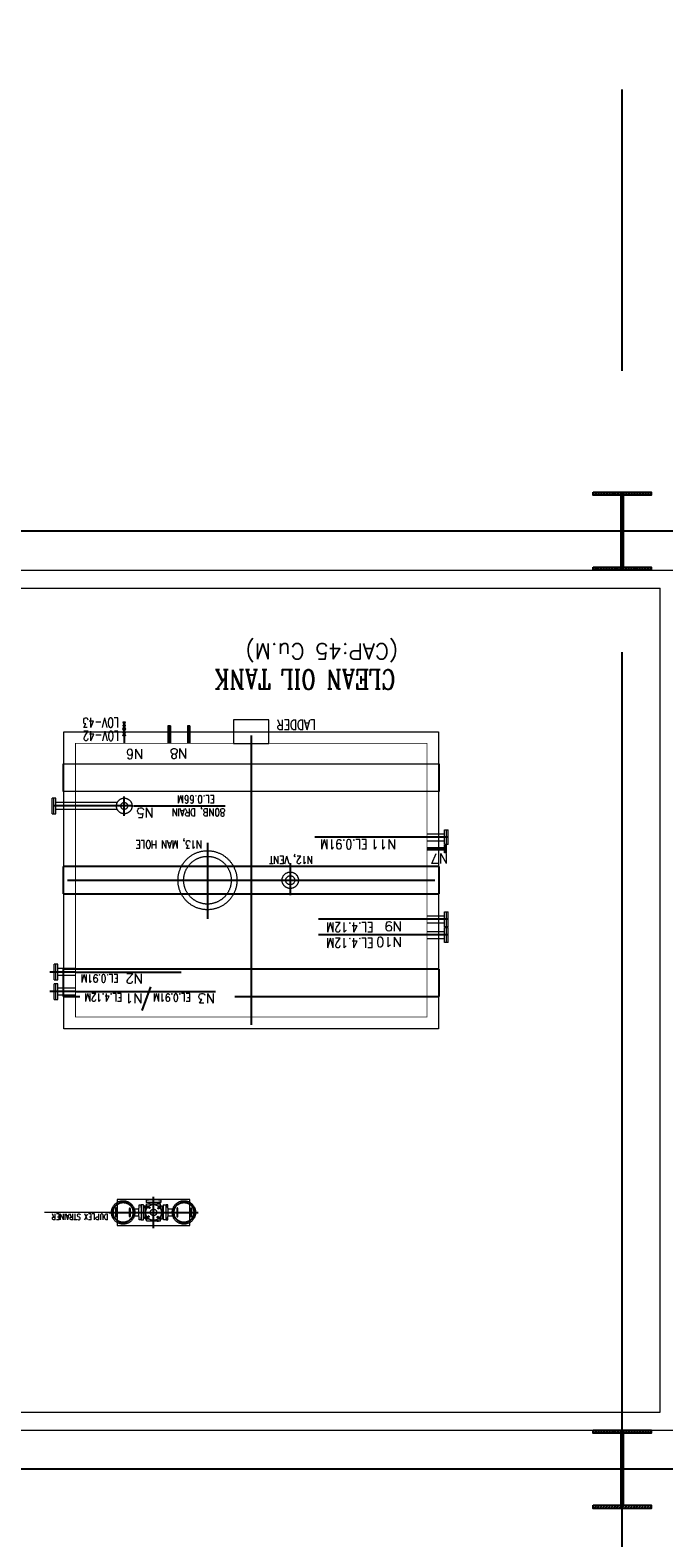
# Model space of a CAD drawing. Header units: inches. Extents: x 0 to 1544102, y -303681 to 23144100.
# Tile 19 of 256: x 28369 to 29383, y -137445 to -135034. Entities that reach past the tile are written whole.
import ezdxf

# ---------------------------------------------------------------- set-up
doc = ezdxf.new("R2010")
doc.units = ezdxf.units.IN
doc.header["$LTSCALE"] = 1800
doc.header["$MEASUREMENT"] = 0
for name, pattern in [('CENTER', [2, 1.25, -0.25, 0.25, -0.25]), ('CENTER2', [1.125, 0.75, -0.125, 0.125, -0.125]), ('HIDDEN', [0.375, 0.25, -0.125])]:
    doc.linetypes.add(name, pattern=pattern)
doc.layers.get('0').update_dxf_attribs({"color": 253, "lineweight": 9})
for name, color, linetype in [('CEN', 2, 'CENTER'), ('COL', 1, 'Continuous'), ('DIM', 4, 'Continuous'), ('GRID', 251, 'CENTER'), ('TEXT', 3, 'Continuous')]:
    doc.layers.add(name, color=color, linetype=linetype)
doc.layers.add('CONCRETE', color=145, linetype='Continuous', lineweight=15)
doc.layers.add('EQUIP', color=8, linetype='HIDDEN', lineweight=9)
doc.styles.add('COMPLEX', font='complex')
doc.styles.add('ROMANS', font='romans.shx')

msp = doc.modelspace()

# ---------------------------------------------------------------- hatches: boundary and pattern name
at = {"layer": 'COL'}
h = msp.add_hatch(dxfattribs=at)
h.set_pattern_fill('ANSI31', color=8, scale=25, angle=180, style=0)
h.set_pattern_definition([(225, (-40684.5007, -150234.3734), (2.20970869, -2.20970869), [])])
h.paths.add_polyline_path([(29362.33, -135772.43), (29316.08, -135772.43), (29316.08, -135777.43), (29317.83, -135777.43), (29362.33, -135777.43)])
h.paths.add_polyline_path([(29316.08, -135772.43), (29269.83, -135772.43), (29269.83, -135777.43), (29316.08, -135777.43)])
h.paths.add_polyline_path([(29317.83, -135777.43), (29316.08, -135777.43), (29316.08, -135834.93), (29317.83, -135834.93)])
h.paths.add_polyline_path([(29316.08, -135777.43), (29314.33, -135777.43), (29314.33, -135834.93), (29316.08, -135834.93)])
h.paths.add_polyline_path([(29317.83, -135834.93), (29316.08, -135834.93), (29316.08, -135892.43), (29317.83, -135892.43)])
h.paths.add_polyline_path([(29316.08, -135834.93), (29314.33, -135834.93), (29314.33, -135892.43), (29316.08, -135892.43)])
h.paths.add_polyline_path([(29362.33, -135892.43), (29316.08, -135892.43), (29316.08, -135897.43), (29362.33, -135897.43)])
h.paths.add_polyline_path([(29316.08, -135892.43), (29314.33, -135892.43), (29269.83, -135892.43), (29269.83, -135897.43), (29316.08, -135897.43)])
h = msp.add_hatch(dxfattribs=at)
h.set_pattern_fill('ANSI31', color=8, scale=25, angle=180, style=0)
h.set_pattern_definition([(225, (-40684.5007, -151734.3734), (2.20970869, -2.20970869), [])])
h.paths.add_polyline_path([(29362.33, -137272.43), (29316.08, -137272.43), (29316.08, -137277.43), (29317.83, -137277.43), (29362.33, -137277.43)])
h.paths.add_polyline_path([(29316.08, -137272.43), (29269.83, -137272.43), (29269.83, -137277.43), (29316.08, -137277.43)])
h.paths.add_polyline_path([(29317.83, -137277.43), (29316.08, -137277.43), (29316.08, -137334.93), (29317.83, -137334.93)])
h.paths.add_polyline_path([(29316.08, -137277.43), (29314.33, -137277.43), (29314.33, -137334.93), (29316.08, -137334.93)])
h.paths.add_polyline_path([(29317.83, -137334.93), (29316.08, -137334.93), (29316.08, -137392.43), (29317.83, -137392.43)])
h.paths.add_polyline_path([(29316.08, -137334.93), (29314.33, -137334.93), (29314.33, -137392.43), (29316.08, -137392.43)])
h.paths.add_polyline_path([(29362.33, -137392.43), (29316.08, -137392.43), (29316.08, -137397.43), (29362.33, -137397.43)])
h.paths.add_polyline_path([(29316.08, -137392.43), (29314.33, -137392.43), (29269.83, -137392.43), (29269.83, -137397.43), (29316.08, -137397.43)])

# ---------------------------------------------------------------- linework, layer by layer
at = {"color": 8, "ltscale": 200}
msp.add_line((28494.52, -136924.25), (28391.68, -136924.25), dxfattribs=at)
at = {"color": 8, "linetype": 'HIDDEN', "ltscale": 2}
msp.add_lwpolyline([(29023.33, -136250.93), (28421.33, -136250.93), (28421.33, -136207.18), (29023.33, -136207.18)], close=True, dxfattribs=at)
at = {"layer": 'CEN', "color": 8}
for p, q in [((29316.08, -135772.43), (29316.08, -135897.43)), ((29340.02, -135834.93), (29292.13, -135834.93)), ((28591.08, -136146.17), (28591.08, -136174.31)), ((28622.33, -136146.17), (28622.33, -136174.31)), ((28722.33, -136161.81), (28722.33, -136624.31)), ((29037.81, -136324.31), (28999.08, -136324.31)), ((28652.33, -136333.24), (28652.33, -136454.87)), ((29031.72, -136343.06), (29003.58, -136343.06)), ((28784.83, -136365.53), (28784.83, -136417.1)), ((28428.58, -136393.06), (29016.08, -136393.06)), ((29037.81, -136455.56), (28999.08, -136455.56)), ((29037.81, -136480.56), (28999.08, -136480.56)), ((28559.42, -136932.07), (28557.21, -136929.85)), ((28557.21, -136932.07), (28559.42, -136929.85)), ((28558.26, -136917.59), (28560.47, -136915.38)), ((28558.26, -136915.38), (28560.47, -136917.59)), ((28572.73, -136916.43), (28574.95, -136918.64)), ((28574.95, -136916.43), (28572.73, -136918.64)), ((28573.9, -136930.9), (28571.68, -136933.11)), ((28573.9, -136933.11), (28571.68, -136930.9)), ((29316.08, -137272.43), (29316.08, -137397.43)), ((29340.02, -137334.93), (29292.13, -137334.93))]:
    msp.add_line(p, q, dxfattribs=at)
at = {"layer": 'CEN', "color": 8, "linetype": 'CENTER2'}
for p, q in [((28531.45, -136274.31), (28406.18, -136274.31)), ((28566.08, -136949.25), (28566.08, -136899.25)), ((28566.08, -136900.25), (28566.08, -136899.73)), ((28494.52, -136924.25), (28637.64, -136924.25))]:
    msp.add_line(p, q, dxfattribs=at)
at = {"layer": 'CEN', "color": 8, "linetype": 'CENTER2', "ltscale": 200}
msp.add_line((28519.2, -136290.15), (28519.2, -136259.04), dxfattribs=at)
at = {"layer": 'CEN', "color": 8, "linetype": 'Continuous'}
msp.add_line((28533.87, -136274.31), (28680.73, -136274.31), dxfattribs=at)
at = {"layer": 'CEN', "color": 8, "linetype": 'Continuous', "ltscale": 200}
for p, q in [((28999.08, -136324.31), (28824.03, -136324.31)), ((28999.08, -136455.56), (28830.01, -136455.56)), ((28999.08, -136480.56), (28830.01, -136480.56)), ((28441.14, -136539.93), (28610.2, -136539.93)), ((28441.14, -136571.18), (28665.02, -136571.18))]:
    msp.add_line(p, q, dxfattribs=at)
at = {"layer": 'CEN', "color": 8, "ltscale": 0.5}
for p, q in [((28441.14, -136539.93), (28400.17, -136539.93)), ((28441.14, -136571.18), (28400.17, -136571.18))]:
    msp.add_line(p, q, dxfattribs=at)
at = {"layer": 'CEN', "color": 8, "linetype": 'CENTER', "ltscale": 10}
msp.add_line((56422.41, -137334.94), (24413.08, -137334.94), dxfattribs=at)
at = {"layer": 'CEN', "color": 8, "linetype": 'HIDDEN', "ltscale": 2}
msp.add_lwpolyline([(29023.33, -136371.18), (28421.33, -136371.18), (28421.33, -136414.93), (29023.33, -136414.93)], close=True, dxfattribs=at)
msp.add_lwpolyline([(28696.4, -136578.93), (29023.33, -136578.93), (29023.33, -136535.18), (28421.33, -136535.18), (28421.33, -136578.93), (28447.97, -136578.93)], dxfattribs=at)
at = {"layer": 'CEN', "color": 8, "ltscale": 0.25}
for centre in [(28517.45, -136924.25), (28614.7, -136924.25)]:
    msp.add_circle(centre, 16.21, dxfattribs=at)
at = {"layer": 'COL', "color": 8}
for points in [[(29269.83, -135772.43), (29362.33, -135772.43), (29362.33, -135777.43), (29269.83, -135777.43)], [(29314.33, -135777.43), (29317.83, -135777.43), (29317.83, -135892.43), (29314.33, -135892.43)], [(29269.83, -135892.43), (29362.33, -135892.43), (29362.33, -135897.43), (29269.83, -135897.43)], [(29269.83, -137272.43), (29362.33, -137272.43), (29362.33, -137277.43), (29269.83, -137277.43)], [(29314.33, -137277.43), (29317.83, -137277.43), (29317.83, -137392.43), (29314.33, -137392.43)], [(29269.83, -137392.43), (29362.33, -137392.43), (29362.33, -137397.43), (29269.83, -137397.43)]]:
    msp.add_lwpolyline(points, close=True, dxfattribs=at)
at = {"layer": 'CONCRETE', "color": 8}
for p, q in [((26601.7, -135897.43), (29405.45, -135897.43)), ((26630.45, -135926.18), (29376.7, -135926.18)), ((29376.7, -137243.68), (29376.7, -135926.18)), ((26630.45, -137243.68), (29376.7, -137243.68)), ((26601.7, -137272.43), (29405.45, -137272.43))]:
    msp.add_line(p, q, dxfattribs=at)
msp.add_lwpolyline([(28422.33, -136155.56), (29022.33, -136155.56), (29022.33, -136630.56), (28422.33, -136630.56)], close=True, dxfattribs=at)
at = {"layer": 'CONCRETE', "color": 8, "ltscale": 200}
msp.add_lwpolyline([(28624.33, -136903.5), (28507.83, -136903.5), (28507.83, -136945), (28624.33, -136945)], close=True, dxfattribs=at)
at = {"layer": 'DIM', "color": 8, "ltscale": 200}
msp.add_line((28519.2, -136140.38), (28519.2, -136174.31), dxfattribs=at)
at = {"layer": 'EQUIP', "color": 8}
for p, q in [((28517.08, -136151.3), (28521.33, -136140.38)), ((28517.08, -136140.38), (28521.33, -136151.3)), ((28521.33, -136140.38), (28517.08, -136140.38)), ((28521.33, -136151.3), (28517.08, -136151.3)), ((28521.33, -136151.3), (28517.08, -136151.3)), ((28517.08, -136151.3), (28521.33, -136162.22)), ((28517.08, -136162.22), (28521.33, -136151.3)), ((28589.02, -136146.17), (28589.02, -136174.31)), ((28593.14, -136146.17), (28589.02, -136146.17)), ((28593.14, -136146.17), (28593.14, -136174.31)), ((28620.27, -136146.17), (28620.27, -136174.31)), ((28624.39, -136146.17), (28620.27, -136146.17)), ((28624.39, -136146.17), (28624.39, -136174.31)), ((28521.33, -136162.22), (28517.08, -136162.22)), ((28409.75, -136261.81), (28403.66, -136261.81)), ((28507.76, -136268.75), (28409.75, -136268.75)), ((28507.76, -136268.75), (28476.91, -136268.75)), ((28403.66, -136286.81), (28409.75, -136286.81)), ((28422.53, -136279.86), (28409.86, -136279.86)), ((28507.76, -136279.86), (28419.2, -136279.86)), ((29003.52, -136318.75), (29031.72, -136318.75)), ((29031.72, -136312.43), (29037.81, -136312.43)), ((29031.72, -136336.18), (29031.72, -136312.43)), ((29034.77, -136336.18), (29034.77, -136312.43)), ((29037.81, -136336.18), (29037.81, -136312.43)), ((29003.52, -136329.87), (29031.72, -136329.87)), ((29031.72, -136341), (29003.58, -136341)), ((29031.72, -136345.12), (29003.58, -136345.12)), ((29037.81, -136336.18), (29031.72, -136336.18)), ((29031.72, -136337.12), (29034.77, -136337.12)), ((29031.72, -136349), (29031.72, -136337.12)), ((29034.77, -136349), (29031.72, -136349)), ((29033.24, -136349), (29033.24, -136337.12)), ((29034.77, -136349), (29034.77, -136337.12)), ((29031.72, -136443.68), (29037.81, -136443.68)), ((29031.72, -136467.43), (29031.72, -136443.68)), ((29034.77, -136467.43), (29034.77, -136443.68)), ((29037.81, -136467.43), (29037.81, -136443.68)), ((29003.52, -136450), (29031.72, -136450)), ((29003.52, -136461.12), (29031.72, -136461.12)), ((29037.81, -136467.43), (29031.72, -136467.43)), ((29031.72, -136468.68), (29037.81, -136468.68)), ((29031.72, -136492.43), (29031.72, -136468.68)), ((29034.77, -136492.43), (29034.77, -136468.68)), ((29037.81, -136492.43), (29037.81, -136468.68)), ((29003.52, -136475), (29031.72, -136475)), ((29003.52, -136486.12), (29031.72, -136486.12)), ((29037.81, -136492.43), (29031.72, -136492.43)), ((28406.84, -136552.43), (28406.84, -136527.43)), ((28412.94, -136527.43), (28406.84, -136527.43)), ((28409.89, -136552.43), (28409.89, -136527.43)), ((28412.94, -136552.43), (28412.94, -136527.43)), ((28441.14, -136534.37), (28412.94, -136534.37)), ((28406.84, -136552.43), (28412.94, -136552.43)), ((28406.84, -136583.68), (28406.84, -136558.68)), ((28412.94, -136558.68), (28406.84, -136558.68)), ((28409.89, -136583.68), (28409.89, -136558.68)), ((28441.14, -136545.5), (28412.94, -136545.5)), ((28412.94, -136583.68), (28412.94, -136558.68)), ((28441.14, -136565.62), (28412.94, -136565.62)), ((28406.84, -136583.68), (28412.94, -136583.68)), ((28441.14, -136576.75), (28412.94, -136576.75)), ((28558.14, -136904.37), (28554.14, -136904.37)), ((28554.14, -136904.37), (28554.14, -136907.75)), ((28574.02, -136904), (28558.14, -136904)), ((28558.14, -136904), (28558.14, -136904.37)), ((28574.02, -136904.37), (28574.02, -136904)), ((28578.02, -136904.37), (28574.02, -136904.37)), ((28578.02, -136907.75), (28578.02, -136904.37)), ((28535.36, -136918.69), (28542.45, -136918.69)), ((28535.36, -136929.8), (28542.45, -136929.8)), ((28546.45, -136916.31), (28546.2, -136916.31)), ((28546.2, -136916.31), (28546.2, -136932.18)), ((28549.95, -136912.31), (28546.45, -136912.31)), ((28546.45, -136912.31), (28546.45, -136916.31)), ((28549.95, -136936.18), (28549.95, -136912.31)), ((28549.95, -136913.16), (28550.76, -136913.16)), ((28549.95, -136914.66), (28550.76, -136914.66)), ((28550.92, -136916.31), (28552.05, -136916.31)), ((28552.05, -136915.09), (28552.55, -136915.09)), ((28552.05, -136916.23), (28552.55, -136916.23)), ((28552.55, -136913.84), (28558.92, -136913.84)), ((28552.55, -136934.65), (28552.55, -136913.84)), ((28554.14, -136907.75), (28578.02, -136907.75)), ((28555.02, -136910.69), (28577.13, -136910.69)), ((28555.02, -136918.14), (28555.02, -136910.69)), ((28555.38, -136908.55), (28555.38, -136907.75)), ((28556.88, -136908.55), (28556.88, -136907.75)), ((28557.44, -136908.15), (28557.64, -136908.15)), ((28557.44, -136908.15), (28557.64, -136908.15)), ((28558.8, -136910.19), (28558.8, -136910.69)), ((28559.04, -136910.19), (28559.04, -136909.55)), ((28559.93, -136910.19), (28559.93, -136910.69)), ((28573.12, -136910.19), (28573.12, -136909.55)), ((28573.24, -136913.84), (28579.6, -136913.84)), ((28573.27, -136910.19), (28573.27, -136910.69)), ((28574.41, -136910.19), (28574.41, -136910.69)), ((28574.71, -136908.15), (28574.52, -136908.15)), ((28575.28, -136908.55), (28575.28, -136907.75)), ((28576.77, -136908.55), (28576.77, -136907.75)), ((28577.13, -136918.14), (28577.13, -136910.69)), ((28579.6, -136934.65), (28579.6, -136913.84)), ((28580.11, -136915.09), (28579.6, -136915.09)), ((28580.11, -136916.23), (28579.6, -136916.23)), ((28581.24, -136916.31), (28580.11, -136916.31)), ((28582.2, -136913.16), (28581.4, -136913.16)), ((28582.2, -136914.66), (28581.4, -136914.66)), ((28582.2, -136936.18), (28582.2, -136912.31)), ((28582.2, -136912.31), (28585.7, -136912.31)), ((28585.7, -136912.31), (28585.7, -136916.31)), ((28585.7, -136916.31), (28585.95, -136916.31)), ((28585.95, -136916.31), (28585.95, -136932.18)), ((28589.7, -136918.69), (28596.8, -136918.69)), ((28589.7, -136929.8), (28596.8, -136929.8)), ((28546.2, -136932.18), (28546.45, -136932.18)), ((28546.45, -136932.18), (28546.45, -136936.18)), ((28546.45, -136936.18), (28549.95, -136936.18)), ((28550.92, -136932.18), (28552.05, -136932.18)), ((28552.05, -136932.26), (28552.55, -136932.26)), ((28552.05, -136933.4), (28552.55, -136933.4)), ((28552.55, -136934.65), (28558.92, -136934.65)), ((28555.02, -136937.8), (28555.02, -136930.35)), ((28555.02, -136937.8), (28577.13, -136937.8)), ((28558.8, -136938.3), (28558.8, -136937.8)), ((28559.93, -136938.3), (28559.93, -136937.8)), ((28572.22, -136938.3), (28572.22, -136937.8)), ((28573.24, -136934.65), (28579.6, -136934.65)), ((28573.36, -136938.3), (28573.36, -136937.8)), ((28577.13, -136937.8), (28577.13, -136930.35)), ((28580.11, -136932.26), (28579.6, -136932.26)), ((28580.11, -136933.4), (28579.6, -136933.4)), ((28581.24, -136932.18), (28580.11, -136932.18)), ((28585.7, -136936.18), (28582.2, -136936.18)), ((28585.95, -136932.18), (28585.7, -136932.18)), ((28585.7, -136932.18), (28585.7, -136936.18))]:
    msp.add_line(p, q, dxfattribs=at)
at = {"layer": 'EQUIP', "color": 8, "ltscale": 1.25}
for p, q in [((28403.66, -136286.81), (28403.66, -136261.81)), ((28406.7, -136286.81), (28406.7, -136261.81)), ((28409.75, -136286.81), (28409.75, -136261.81))]:
    msp.add_line(p, q, dxfattribs=at)
at = {"layer": 'EQUIP', "color": 8, "linetype": 'Continuous'}
msp.add_lwpolyline([(28750.45, -136174.31), (28750.45, -136136.81), (28694.2, -136136.81), (28694.2, -136174.31)], close=True, dxfattribs=at)
at = {"layer": 'EQUIP', "color": 8, "linetype": 'Continuous', "ltscale": 2, "const_width": 1.25}
msp.add_lwpolyline([(28441.08, -136174.31), (29003.58, -136174.31), (29003.58, -136611.81), (28441.08, -136611.81)], close=True, dxfattribs=at)
at = {"layer": 'EQUIP', "color": 8}
for points in [[(28506.53, -136917.8, 1), (28505.17, -136917.8), (28505.17, -136930.69, 1), (28506.53, -136930.69)], [(28527.4, -136917.8, -1), (28528.76, -136917.8), (28528.76, -136930.69, -1), (28527.4, -136930.69)], [(28604.76, -136917.8, 1), (28603.4, -136917.8), (28603.4, -136930.69, 1), (28604.76, -136930.69)], [(28625.62, -136917.8, -1), (28626.98, -136917.8), (28626.98, -136930.69, -1), (28625.62, -136930.69)]]:
    msp.add_lwpolyline(points, format="xyb", close=True, dxfattribs=at)
for points in [[(28543.2, -136931), (28542.45, -136931), (28542.45, -136917.5), (28543.2, -136917.5), (28543.2, -136912.31), (28545.95, -136912.31), (28545.95, -136916.31), (28546.2, -136916.31), (28546.2, -136932.18), (28545.95, -136932.18), (28545.95, -136936.18), (28543.2, -136936.18), (28543.2, -136931)], [(28588.95, -136931), (28589.7, -136931), (28589.7, -136917.5), (28588.95, -136917.5), (28588.95, -136912.31), (28586.2, -136912.31), (28586.2, -136916.31), (28585.95, -136916.31), (28585.95, -136932.18), (28586.2, -136932.18), (28586.2, -136936.18), (28588.95, -136936.18), (28588.95, -136931)]]:
    msp.add_lwpolyline(points, dxfattribs=at)
for points in [[(28549.95, -136912.6), (28550.76, -136912.6), (28550.76, -136915.22), (28549.95, -136915.22)], [(28552.55, -136914.6), (28552.05, -136914.6), (28552.05, -136916.73), (28552.55, -136916.73)], [(28554.82, -136908.55), (28554.82, -136907.75), (28557.44, -136907.75), (28557.44, -136908.55)], [(28560.43, -136910.69), (28560.43, -136910.19), (28558.3, -136910.19), (28558.3, -136910.69)], [(28572.77, -136910.69), (28572.77, -136910.19), (28574.9, -136910.19), (28574.9, -136910.69)], [(28577.34, -136908.55), (28577.34, -136907.75), (28574.71, -136907.75), (28574.71, -136908.55)], [(28579.6, -136914.6), (28580.11, -136914.6), (28580.11, -136916.73), (28579.6, -136916.73)], [(28582.2, -136912.6), (28581.4, -136912.6), (28581.4, -136915.22), (28582.2, -136915.22)], [(28552.55, -136933.9), (28552.05, -136933.9), (28552.05, -136931.77), (28552.55, -136931.77)], [(28560.43, -136937.8), (28560.43, -136938.3), (28558.3, -136938.3), (28558.3, -136937.8)], [(28571.73, -136937.8), (28571.73, -136938.3), (28573.86, -136938.3), (28573.86, -136937.8)], [(28579.6, -136933.9), (28580.11, -136933.9), (28580.11, -136931.77), (28579.6, -136931.77)]]:
    msp.add_lwpolyline(points, close=True, dxfattribs=at)
for centre, radius in [((28519.2, -136145.84), 1.6), ((28519.2, -136156.76), 1.6), ((28519.2, -136274.31), 12.5), ((28519.2, -136274.31), 5.56), ((28519.2, -136274.31), 5.56), ((28517.45, -136924.25), 18.75), ((28614.7, -136924.25), 18.75), ((28566.08, -136924.25), 12.63), ((28558.32, -136930.96), 0.943), ((28559.37, -136916.49), 0.943), ((28566.08, -136924.25), 5.14), ((28573.84, -136917.53), 0.943), ((28572.79, -136932.01), 0.943)]:
    msp.add_circle(centre, radius, dxfattribs=at)
at = {"layer": 'EQUIP', "color": 8, "ltscale": 0.5}
msp.add_circle((28519.2, -136274.31), 12.5, dxfattribs=at)
at = {"layer": 'EQUIP', "color": 8, "ltscale": 100}
for centre, radius in [((28652.33, -136393.06), 47.19), ((28784.83, -136393.06), 13.12)]:
    msp.add_circle(centre, radius, dxfattribs=at)
at = {"layer": 'EQUIP', "color": 8, "linetype": 'HIDDEN'}
for centre, radius in [((28652.33, -136393.06), 38.12), ((28784.83, -136393.06), 7.14)]:
    msp.add_circle(centre, radius, dxfattribs=at)
at = {"layer": 'EQUIP', "color": 8}
for centre, radius, start, end in [((28551.17, -136915.11), 1.22, 185.07015, 257.98203), ((28557.64, -136909.55), 1.4, 0, 90), ((28574.52, -136909.55), 1.4, 90, 180), ((28580.98, -136915.11), 1.22, 282.01797, 354.92985), ((28551.17, -136933.38), 1.22, 102.01797, 174.92985), ((28580.98, -136933.38), 1.22, 5.07015, 77.98203)]:
    msp.add_arc(centre, radius, start, end, dxfattribs=at)
at = {"layer": 'GRID', "color": 8}
for p, q in [((29316.08, -145478.63), (29316.08, -135033.82)), ((29753.58, -135834.93), (24341.08, -135834.93)), ((41228.58, -137334.93), (24341.08, -137334.93))]:
    msp.add_line(p, q, dxfattribs=at)
at = {"layer": 'TEXT', "color": 8}
msp.add_line((28547.73, -136601.33), (28561.69, -136563.56), dxfattribs=at)

# ---------------------------------------------------------------- texts
for s, height, style, p in [('(CAP:45 Cu.M)', 25, 'ROMANS', (28957.58, -136014.46)), ('N8', 15.625, 'COMPLEX', (28620.41, -136182.55)), ('N6', 15.625, 'COMPLEX', (28549.97, -136183.44)), ('N5', 15.625, 'COMPLEX', (28566.64, -136277.27)), ('N11', 15.625, 'COMPLEX', (28954.98, -136327.78)), ('N7', 15.625, 'COMPLEX', (29037.82, -136350.5)), ('N9', 15.625, 'COMPLEX', (28963.8, -136459.03)), ('N10', 15.625, 'COMPLEX', (28963.8, -136484.03)), ('N2', 15.625, 'COMPLEX', (28549.45, -136542.78)), ('N1', 15.625, 'COMPLEX', (28548.66, -136573.97)), ('N3', 15.625, 'COMPLEX', (28664.87, -136574))]:
    msp.add_text(s, height=height, rotation=180, dxfattribs=dict(at, style=style)).set_placement(p)
for s, height, style, width, p in [('CLEAN OIL TANK', 31.25, 'COMPLEX', 0.8, (28953.24, -136056.49)), ('LOV-43', 15.625, 'ROMANS', 0.7, (28510.52, -136133.39)), ('LOV-42', 15.625, 'ROMANS', 0.7, (28510.89, -136154.46)), ('LADDER', 15.625, 'ROMANS', 0.8, (28825.94, -136136.72)), ('80NB, DRAIN', 12.5, 'ROMANS', 0.8, (28680.81, -136278.17)), ('EL.0.66M', 12.5, 'ROMANS', 0.8, (28664.51, -136257.5)), ('N13, MAN HOLE', 12.5, 'COMPLEX', 0.8, (28643.79, -136329.72)), ('N12, VENT', 12.5, 'COMPLEX', 0.8, (28821.02, -136354.57)), ('EL.0.91M', 15.625, 'ROMANS', 0.8, (28908.48, -136327.79)), ('EL.4.12M', 15.625, 'ROMANS', 0.8, (28918.01, -136460.54)), ('EL.4.12M', 15.625, 'ROMANS', 0.8, (28918.01, -136485.54)), ('EL.0.91M', 12.5, 'ROMANS', 0.8, (28510.1, -136543.89)), ('EL.4.12M', 12.5, 'ROMANS', 0.8, (28515.86, -136574.44)), ('EL.0.91M', 12.5, 'ROMANS', 0.8, (28625.69, -136574.44)), ('DUPLEX STRAINER', 9.375, 'ROMANS', 0.8, (28493.56, -136926.64))]:
    msp.add_text(s, height=height, rotation=180, dxfattribs=dict(at, style=style, width=width)).set_placement(p)

doc.saveas('drawing.dxf')
